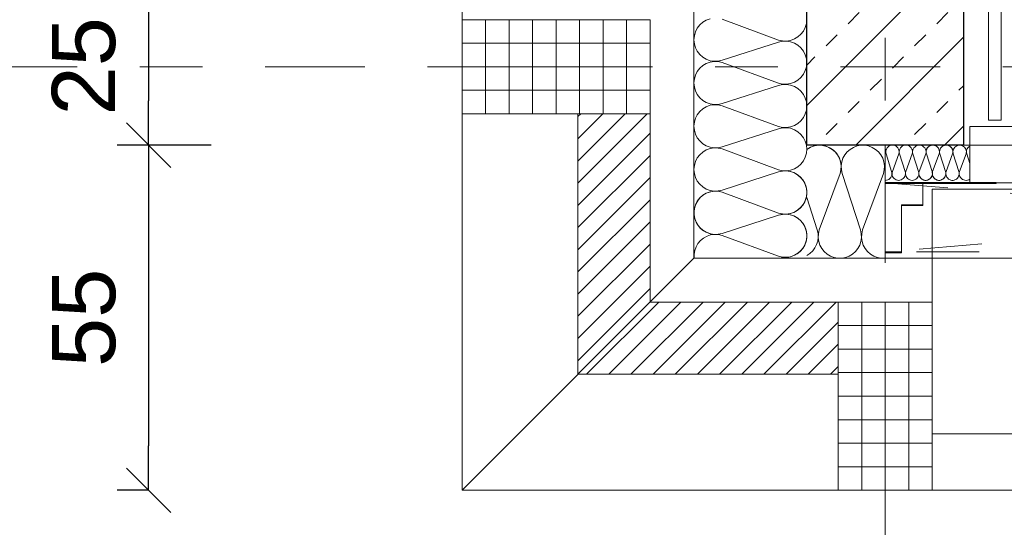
# Model space of a CAD drawing. Header units: metres. Extents: x -45.2 to 14.3, y -31.8 to 10.2.
# Tile 4 of 141: x -40.5 to -39, y -22.3 to -21.5. Entities that reach past the tile are written whole.
import ezdxf

# ---------------------------------------------------------------- set-up
doc = ezdxf.new("R2010")
doc.units = ezdxf.units.M
doc.header["$LTSCALE"] = 0.05
doc.linetypes.add('1600.2032', pattern=[1.6, 0.8, -0.8])
doc.linetypes.add('Achsen 01', pattern=[5.291531, 3.175, -1.058062, 0.352704, -0.705764])
doc.layers.get('0').update_dxf_attribs({"lineweight": 25})
for name, color, linetype, lineweight, true_color in [('013_Beton und Stahlbetonarbeiten-000 Brüstung', 7, 'Continuous', 9, 0xa6a6a6), ('014_Fassadenarbeiten-000 Aufsicht Betonfertigteile', 7, 'Continuous', 9, 0xc0c0c0), ('014_Fassadenarbeiten-330 mineralische Dämmung', 7, 'Continuous', 9, 0x666666), ('030_Sonnenschutzarbeiten-Grundriss', 7, 'Continuous', 13, 0x555555), ('031_Metallbauarbeiten-330 Aufsicht Metallbauarbeiten', 7, 'Continuous', 9, 0xa6a6a6), ('032_Metallarbeiten-Fenster', 7, 'Continuous', 13, 0x444444), ('AV1-Achsen', 1, 'Achsen 01', 18, 0xff0000)]:
    doc.layers.add(name, color=color, linetype=linetype, lineweight=lineweight, true_color=true_color)
for name, color, linetype, lineweight in [('013_Beton und Stahlbetonarbeiten-330 Außenwände', 7, 'Continuous', 25), ('014_Fassadenarbeiten-330 Betonfertigteile vertikal', 7, 'Continuous', 9), ('014_Fassadenarbeiten-330 Mauerwerk 11.5cm', 7, 'Continuous', 9), ('027_Tischlerarbeiten-330 Innenfensterbänke', 7, 'Continuous', 9), ('030_Sonnenschutzarbeiten-Kasten+Behang', 7, 'Continuous', 5), ('Bemaßung-Bemaßung', 7, 'Continuous', 9)]:
    doc.layers.add(name, color=color, linetype=linetype, lineweight=lineweight)
doc.styles.add('Arial', font='arial.ttf')

msp = doc.modelspace()

# ---------------------------------------------------------------- linework, layer by layer
at = {"color": 0, "linetype": 'ByBlock', "lineweight": -2}
for p, q in [((-40.325, -21.475), (-40.325, -21.5457)), ((-40.325, -21.725), (-40.325, -21.6543)), ((-40.325, -21.725), (-40.325, -21.7957)), ((-40.325, -22.275), (-40.325, -22.2043))]:
    msp.add_line(p, q, dxfattribs=at)
at = {"color": 0, "linetype": 'Continuous', "lineweight": 15}
for p, q in [((-40.3604, -21.6896), (-40.2896, -21.7604)), ((-40.2896, -21.7604), (-40.3604, -21.6896)), ((-40.2896, -22.3104), (-40.3604, -22.2396))]:
    msp.add_line(p, q, dxfattribs=at)
at = {"layer": '013_Beton und Stahlbetonarbeiten-000 Brüstung'}
msp.add_lwpolyline([(-36.575, -21.725), (-39.025, -21.725), (-39.025, -21.475), (-36.575, -21.475)], close=True, dxfattribs=at)
at = {"layer": '013_Beton und Stahlbetonarbeiten-330 Außenwände', "color": 251, "linetype": 'Continuous', "lineweight": 13, "true_color": 0x4c4c4c}
for p, q in [((-39.025, -21.4115), (-39.275, -21.6615)), ((-39.2091, -21.5314), (-39.1914, -21.5137)), ((-39.0676, -21.5314), (-39.05, -21.5137)), ((-39.2444, -21.5668), (-39.2267, -21.5491)), ((-39.025, -21.553), (-39.197, -21.725)), ((-39.103, -21.5668), (-39.0853, -21.5491)), ((-39.275, -21.5973), (-39.2621, -21.5844)), ((-39.1384, -21.6021), (-39.1207, -21.5844)), ((-39.1737, -21.6375), (-39.156, -21.6198)), ((-39.0323, -21.6375), (-39.025, -21.6302)), ((-39.2091, -21.6728), (-39.1914, -21.6551)), ((-39.0676, -21.6728), (-39.05, -21.6551)), ((-39.2444, -21.7082), (-39.2267, -21.6905)), ((-39.103, -21.7082), (-39.0853, -21.6905)), ((-39.025, -21.6944), (-39.0556, -21.725))]:
    msp.add_line(p, q, dxfattribs=at)
at = {"layer": '013_Beton und Stahlbetonarbeiten-330 Außenwände'}
msp.add_lwpolyline([(-39.275, -21.725), (-39.275, -16.075), (-39.025, -16.075), (-39.025, -21.725)], close=True, dxfattribs=at)
at = {"layer": '014_Fassadenarbeiten-000 Aufsicht Betonfertigteile'}
for points in [[(-39.455, 0.305), (-39.455, -21.905), (-39.825, -22.275), (-39.825, 0.675)], [(-39.455, -21.905), (0.305, -21.905), (0.675, -22.275), (-39.825, -22.275)]]:
    msp.add_lwpolyline(points, close=True, dxfattribs=at)
at = {"layer": '014_Fassadenarbeiten-330 Betonfertigteile vertikal', "color": 8, "linetype": 'Continuous', "lineweight": 9, "true_color": 0x808080}
for p, q in [((-39.7875, -21.525), (-39.7875, -21.675)), ((-39.75, -21.525), (-39.75, -21.675)), ((-39.7125, -21.525), (-39.7125, -21.675)), ((-39.675, -21.525), (-39.675, -21.675)), ((-39.6375, -21.525), (-39.6375, -21.675)), ((-39.6, -21.525), (-39.6, -21.675)), ((-39.5625, -21.525), (-39.5625, -21.675)), ((-39.1875, -21.975), (-39.1875, -22.275)), ((-39.15, -21.975), (-39.15, -22.275)), ((-39.1125, -21.975), (-39.1125, -22.275))]:
    msp.add_line(p, q, dxfattribs=at)
at = {"layer": '014_Fassadenarbeiten-330 Betonfertigteile vertikal', "color": 8, "linetype": 'Continuous', "lineweight": 13, "true_color": 0x808080}
for p, q in [((-39.825, -21.5625), (-39.525, -21.5625)), ((-39.825, -21.6), (-39.525, -21.6)), ((-39.825, -21.6375), (-39.525, -21.6375)), ((-39.225, -22.0125), (-39.075, -22.0125)), ((-39.225, -22.05), (-39.075, -22.05)), ((-39.225, -22.0875), (-39.075, -22.0875)), ((-39.225, -22.125), (-39.075, -22.125)), ((-39.225, -22.1625), (-39.075, -22.1625)), ((-39.225, -22.2), (-39.075, -22.2)), ((-39.225, -22.2375), (-39.075, -22.2375))]:
    msp.add_line(p, q, dxfattribs=at)
at = {"layer": '014_Fassadenarbeiten-330 Betonfertigteile vertikal'}
for points in [[(-39.525, -21.525), (-39.525, -21.675), (-39.825, -21.675), (-39.825, -21.525)], [(-39.225, -21.975), (-39.075, -21.975), (-39.075, -22.275), (-39.225, -22.275)]]:
    msp.add_lwpolyline(points, close=True, dxfattribs=at)
at = {"layer": '014_Fassadenarbeiten-330 Mauerwerk 11.5cm', "color": 8, "linetype": 'Continuous', "lineweight": 9, "true_color": 0x808080}
for p, q in [((-39.64, -21.6795), (-39.6355, -21.675)), ((-39.64, -21.7148), (-39.6002, -21.675)), ((-39.64, -21.7502), (-39.5648, -21.675)), ((-39.64, -21.7856), (-39.5294, -21.675)), ((-39.64, -21.8209), (-39.525, -21.7059)), ((-39.64, -21.8563), (-39.525, -21.7413)), ((-39.64, -21.8916), (-39.525, -21.7766)), ((-39.64, -21.927), (-39.525, -21.812)), ((-39.64, -21.9623), (-39.525, -21.8473)), ((-39.64, -21.9977), (-39.525, -21.8827)), ((-39.64, -22.033), (-39.525, -21.918)), ((-39.64, -22.0684), (-39.525, -21.9534)), ((-39.6262, -22.09), (-39.5112, -21.975)), ((-39.5909, -22.09), (-39.4759, -21.975)), ((-39.5555, -22.09), (-39.4405, -21.975)), ((-39.5202, -22.09), (-39.4052, -21.975)), ((-39.4848, -22.09), (-39.3698, -21.975)), ((-39.4495, -22.09), (-39.3345, -21.975)), ((-39.4141, -22.09), (-39.2991, -21.975)), ((-39.3788, -22.09), (-39.2638, -21.975)), ((-39.3434, -22.09), (-39.2284, -21.975)), ((-39.3081, -22.09), (-39.225, -22.0069)), ((-39.2727, -22.09), (-39.225, -22.0423)), ((-39.2373, -22.09), (-39.225, -22.0777))]:
    msp.add_line(p, q, dxfattribs=at)
at = {"layer": '014_Fassadenarbeiten-330 Mauerwerk 11.5cm'}
msp.add_lwpolyline([(-39.225, -22.09), (-39.64, -22.09), (-39.64, -21.675), (-39.525, -21.675), (-39.525, -21.975), (-39.225, -21.975)], close=True, dxfattribs=at)
at = {"layer": '014_Fassadenarbeiten-330 mineralische Dämmung'}
msp.add_lwpolyline([(-39.275, -21.725), (-39.15, -21.725), (-39.15, -21.905), (-39.455, -21.905), (-39.455, -16.2), (-39.275, -16.2)], close=True, dxfattribs=at)
for points in [[(-39.32, -21.9021), (-39.3137, -21.9035), (-39.3072, -21.9037), (-39.3008, -21.9027), (-39.2947, -21.9005), (-39.2892, -21.8972), (-39.2843, -21.8929), (-39.2803, -21.8878), (-39.2774, -21.882), (-39.2756, -21.8758), (-39.275, -21.8693), (-39.2756, -21.8629), (-39.2774, -21.8567), (-39.2803, -21.8509), (-39.2843, -21.8458), (-39.2892, -21.8415), (-39.2947, -21.8382), (-39.3008, -21.836), (-39.3072, -21.835), (-39.3137, -21.8351), (-39.32, -21.8365), (-39.41, -21.8655), (-39.41, -21.8655), (-39.4163, -21.8669), (-39.4228, -21.8671), (-39.4292, -21.866), (-39.4353, -21.8638), (-39.4408, -21.8605), (-39.4457, -21.8562), (-39.4497, -21.8511), (-39.4526, -21.8453), (-39.4544, -21.8391), (-39.455, -21.8327), (-39.4544, -21.8262), (-39.4526, -21.82), (-39.4497, -21.8142), (-39.4457, -21.8091), (-39.4408, -21.8048), (-39.4353, -21.8015), (-39.4292, -21.7993), (-39.4228, -21.7983), (-39.4163, -21.7985), (-39.41, -21.7999), (-39.32, -21.8332), (-39.32, -21.8332), (-39.3137, -21.8346), (-39.3072, -21.8348), (-39.3008, -21.8337), (-39.2947, -21.8315), (-39.2892, -21.8282), (-39.2843, -21.8239), (-39.2803, -21.8188), (-39.2774, -21.813), (-39.2756, -21.8068), (-39.275, -21.8004), (-39.2756, -21.7939), (-39.2774, -21.7877), (-39.2803, -21.7819), (-39.2843, -21.7768), (-39.2892, -21.7725), (-39.2947, -21.7692), (-39.3008, -21.767), (-39.3072, -21.766), (-39.3137, -21.7662), (-39.32, -21.7676), (-39.41, -21.7965), (-39.41, -21.7965), (-39.4163, -21.7979), (-39.4228, -21.7981), (-39.4292, -21.7971), (-39.4353, -21.7949), (-39.4408, -21.7916), (-39.4457, -21.7873), (-39.4497, -21.7822), (-39.4526, -21.7764), (-39.4544, -21.7702), (-39.455, -21.7637), (-39.4544, -21.7573), (-39.4526, -21.7511), (-39.4497, -21.7453), (-39.4457, -21.7402), (-39.4408, -21.7359), (-39.4353, -21.7326), (-39.4292, -21.7304), (-39.4228, -21.7294), (-39.4163, -21.7296), (-39.41, -21.731), (-39.32, -21.7642), (-39.32, -21.7642), (-39.3137, -21.7656), (-39.3072, -21.7658), (-39.3008, -21.7648), (-39.2947, -21.7626), (-39.2892, -21.7593), (-39.2843, -21.755), (-39.2803, -21.7499), (-39.2774, -21.7441), (-39.2756, -21.7379), (-39.275, -21.7314), (-39.2756, -21.725), (-39.2774, -21.7188), (-39.2803, -21.713), (-39.2843, -21.7079), (-39.2892, -21.7036), (-39.2947, -21.7003), (-39.3008, -21.6981), (-39.3072, -21.6971), (-39.3137, -21.6973), (-39.32, -21.6987), (-39.41, -21.7276), (-39.41, -21.7276), (-39.4163, -21.729), (-39.4228, -21.7292), (-39.4292, -21.7281), (-39.4353, -21.7259), (-39.4408, -21.7226), (-39.4457, -21.7183), (-39.4497, -21.7132), (-39.4526, -21.7075), (-39.4544, -21.7012), (-39.455, -21.6948), (-39.4544, -21.6883), (-39.4526, -21.6821), (-39.4497, -21.6764), (-39.4457, -21.6712), (-39.4408, -21.6669), (-39.4353, -21.6636), (-39.4292, -21.6614), (-39.4228, -21.6604), (-39.4163, -21.6606), (-39.41, -21.662), (-39.32, -21.6953), (-39.32, -21.6953), (-39.3137, -21.6967), (-39.3072, -21.6969), (-39.3008, -21.6958), (-39.2947, -21.6936), (-39.2892, -21.6903), (-39.2843, -21.686), (-39.2803, -21.6809), (-39.2774, -21.6752), (-39.2756, -21.6689), (-39.275, -21.6625), (-39.2756, -21.656), (-39.2774, -21.6498), (-39.2803, -21.6441), (-39.2843, -21.6389), (-39.2892, -21.6347), (-39.2947, -21.6313), (-39.3008, -21.6291), (-39.3072, -21.6281), (-39.3137, -21.6283), (-39.32, -21.6297), (-39.41, -21.6586), (-39.41, -21.6586), (-39.4163, -21.66), (-39.4228, -21.6602), (-39.4292, -21.6592), (-39.4353, -21.657), (-39.4408, -21.6537), (-39.4457, -21.6494), (-39.4497, -21.6443), (-39.4526, -21.6385), (-39.4544, -21.6323), (-39.455, -21.6258), (-39.4544, -21.6194), (-39.4526, -21.6132), (-39.4497, -21.6074), (-39.4457, -21.6023), (-39.4408, -21.598), (-39.4353, -21.5947), (-39.4292, -21.5925), (-39.4228, -21.5915), (-39.4163, -21.5917), (-39.41, -21.5931), (-39.32, -21.6263), (-39.32, -21.6263), (-39.3137, -21.6277), (-39.3072, -21.6279), (-39.3008, -21.6269), (-39.2947, -21.6247), (-39.2892, -21.6214), (-39.2843, -21.6171), (-39.2803, -21.612), (-39.2774, -21.6062), (-39.2756, -21.6), (-39.275, -21.5935), (-39.2756, -21.5871), (-39.2774, -21.5809), (-39.2803, -21.5751), (-39.2843, -21.57), (-39.2892, -21.5657), (-39.2947, -21.5624), (-39.3008, -21.5602), (-39.3072, -21.5592), (-39.3137, -21.5594), (-39.32, -21.5608), (-39.41, -21.5897), (-39.41, -21.5897), (-39.4163, -21.5911), (-39.4228, -21.5913), (-39.4292, -21.5903), (-39.4353, -21.588), (-39.4408, -21.5847), (-39.4457, -21.5805), (-39.4497, -21.5753), (-39.4526, -21.5696), (-39.4544, -21.5633), (-39.455, -21.5569), (-39.4544, -21.5505), (-39.4526, -21.5442), (-39.4497, -21.5385), (-39.4457, -21.5333), (-39.4408, -21.5291), (-39.4353, -21.5258), (-39.4292, -21.5236)], [(-39.41, -21.5241), (-39.32, -21.5574), (-39.32, -21.5574), (-39.3137, -21.5588), (-39.3072, -21.559), (-39.3008, -21.5579), (-39.2947, -21.5557), (-39.2892, -21.5524), (-39.2843, -21.5482), (-39.2803, -21.543), (-39.2774, -21.5373), (-39.2756, -21.531), (-39.275, -21.5246)], [(-39.1529, -21.77), (-39.1515, -21.764), (-39.1513, -21.7578), (-39.1521, -21.7517), (-39.154, -21.7459), (-39.157, -21.7404), (-39.1608, -21.7356), (-39.1655, -21.7316), (-39.1655, -21.7316), (-39.1707, -21.7284), (-39.1765, -21.7262), (-39.1826, -21.7251), (-39.1888, -21.7251), (-39.1948, -21.7262), (-39.2006, -21.7284), (-39.2059, -21.7316), (-39.2059, -21.7316), (-39.2105, -21.7356), (-39.2144, -21.7404), (-39.2173, -21.7459), (-39.2192, -21.7517), (-39.2201, -21.7578), (-39.2198, -21.764), (-39.2185, -21.77), (-39.1895, -21.86), (-39.1895, -21.86), (-39.1882, -21.866), (-39.1879, -21.8722), (-39.1888, -21.8783), (-39.1907, -21.8842), (-39.1936, -21.8896), (-39.1974, -21.8944), (-39.2021, -21.8985), (-39.2021, -21.8985), (-39.2074, -21.9016), (-39.2132, -21.9038), (-39.2192, -21.9049), (-39.2254, -21.9049), (-39.2315, -21.9038), (-39.2372, -21.9016), (-39.2425, -21.8985), (-39.2425, -21.8985), (-39.2472, -21.8944), (-39.251, -21.8896), (-39.254, -21.8842), (-39.2559, -21.8783), (-39.2567, -21.8722), (-39.2565, -21.866), (-39.2551, -21.86), (-39.2218, -21.77), (-39.2218, -21.77), (-39.2204, -21.7635), (-39.2203, -21.7568), (-39.2214, -21.7503), (-39.2238, -21.7441), (-39.2273, -21.7384), (-39.2319, -21.7336), (-39.2373, -21.7297), (-39.2433, -21.7269), (-39.2498, -21.7253), (-39.2564, -21.725), (-39.263, -21.726), (-39.2693, -21.7283), (-39.275, -21.7317)], [(-39.275, -21.7317), (-39.2748, -21.7316), (-39.2748, -21.7316), (-39.2695, -21.7284), (-39.2638, -21.7262), (-39.2577, -21.7251), (-39.2515, -21.7251), (-39.2455, -21.7262), (-39.2397, -21.7284), (-39.2344, -21.7316), (-39.2344, -21.7316), (-39.2298, -21.7356), (-39.2259, -21.7404), (-39.223, -21.7459), (-39.2211, -21.7517), (-39.2202, -21.7578), (-39.2205, -21.764), (-39.2218, -21.77), (-39.2551, -21.86), (-39.2551, -21.86), (-39.2565, -21.866), (-39.2567, -21.8722), (-39.2559, -21.8783), (-39.254, -21.8842), (-39.251, -21.8896), (-39.2472, -21.8944), (-39.2425, -21.8985), (-39.2425, -21.8985), (-39.2372, -21.9016), (-39.2315, -21.9038), (-39.2254, -21.9049), (-39.2192, -21.9049), (-39.2132, -21.9038), (-39.2074, -21.9016), (-39.2021, -21.8985), (-39.2021, -21.8985), (-39.1974, -21.8944), (-39.1936, -21.8896), (-39.1907, -21.8842), (-39.1888, -21.8783), (-39.1879, -21.8722), (-39.1882, -21.866), (-39.1895, -21.86), (-39.2185, -21.77), (-39.2185, -21.77), (-39.2198, -21.764), (-39.2201, -21.7578), (-39.2192, -21.7517), (-39.2173, -21.7459), (-39.2144, -21.7404), (-39.2105, -21.7356), (-39.2059, -21.7316), (-39.2059, -21.7316), (-39.2006, -21.7284), (-39.1948, -21.7262), (-39.1888, -21.7251), (-39.1826, -21.7251), (-39.1765, -21.7262), (-39.1707, -21.7284), (-39.1655, -21.7316), (-39.1655, -21.7316), (-39.1608, -21.7356), (-39.157, -21.7404), (-39.154, -21.7459), (-39.1521, -21.7517), (-39.1513, -21.7578), (-39.1515, -21.764), (-39.1529, -21.77), (-39.1862, -21.86), (-39.1862, -21.86), (-39.1875, -21.866), (-39.1878, -21.8722), (-39.1869, -21.8784), (-39.185, -21.8843), (-39.182, -21.8897), (-39.1781, -21.8945), (-39.1734, -21.8986), (-39.1681, -21.9017), (-39.1623, -21.9038), (-39.1562, -21.9049), (-39.15, -21.9048)], [(-39.15, -21.781), (-39.148, -21.7808), (-39.146, -21.7803), (-39.1442, -21.7794), (-39.1426, -21.7782), (-39.1412, -21.7767), (-39.1402, -21.7749), (-39.1395, -21.773), (-39.1392, -21.771), (-39.1392, -21.769), (-39.1397, -21.767), (-39.1486, -21.739), (-39.1486, -21.739), (-39.1491, -21.737), (-39.1491, -21.735), (-39.1488, -21.733), (-39.1481, -21.7311), (-39.1471, -21.7294), (-39.1458, -21.7279), (-39.1442, -21.7267), (-39.1424, -21.7257), (-39.1405, -21.7252), (-39.1384, -21.725), (-39.1364, -21.7252), (-39.1345, -21.7257), (-39.1327, -21.7267), (-39.1311, -21.7279), (-39.1298, -21.7294), (-39.1288, -21.7311), (-39.1281, -21.733), (-39.1278, -21.735), (-39.1278, -21.737), (-39.1283, -21.739), (-39.1386, -21.767), (-39.1386, -21.767), (-39.139, -21.769), (-39.1391, -21.771), (-39.1388, -21.773), (-39.1381, -21.7749), (-39.1371, -21.7766), (-39.1357, -21.7781), (-39.1341, -21.7793), (-39.1323, -21.7802), (-39.1304, -21.7808), (-39.1284, -21.781), (-39.1264, -21.7808), (-39.1245, -21.7802), (-39.1227, -21.7793), (-39.1211, -21.7781), (-39.1197, -21.7766), (-39.1187, -21.7749), (-39.118, -21.773), (-39.1177, -21.771), (-39.1178, -21.769), (-39.1182, -21.767), (-39.1272, -21.739), (-39.1272, -21.739), (-39.1276, -21.737), (-39.1277, -21.735), (-39.1274, -21.733), (-39.1267, -21.7311), (-39.1257, -21.7294), (-39.1243, -21.7279), (-39.1227, -21.7267), (-39.1209, -21.7257), (-39.119, -21.7252), (-39.117, -21.725), (-39.115, -21.7252), (-39.1131, -21.7257), (-39.1113, -21.7267), (-39.1097, -21.7279), (-39.1083, -21.7294), (-39.1073, -21.7311), (-39.1066, -21.733), (-39.1063, -21.735), (-39.1064, -21.737), (-39.1068, -21.739), (-39.1172, -21.767), (-39.1172, -21.767), (-39.1176, -21.769), (-39.1176, -21.771), (-39.1173, -21.773), (-39.1166, -21.7749), (-39.1156, -21.7766), (-39.1143, -21.7781), (-39.1127, -21.7793), (-39.1109, -21.7802), (-39.109, -21.7808), (-39.107, -21.781), (-39.1049, -21.7808), (-39.103, -21.7802), (-39.1012, -21.7793), (-39.0996, -21.7781), (-39.0983, -21.7766), (-39.0973, -21.7749), (-39.0966, -21.773), (-39.0963, -21.771), (-39.0963, -21.769), (-39.0968, -21.767)], [(-39.1386, -21.767), (-39.139, -21.769), (-39.1391, -21.771), (-39.1388, -21.773), (-39.1381, -21.7749), (-39.1371, -21.7766), (-39.1357, -21.7781), (-39.1341, -21.7793), (-39.1323, -21.7802), (-39.1304, -21.7808), (-39.1284, -21.781), (-39.1264, -21.7808), (-39.1245, -21.7802), (-39.1227, -21.7793), (-39.1211, -21.7781), (-39.1197, -21.7766), (-39.1187, -21.7749), (-39.118, -21.773), (-39.1177, -21.771), (-39.1178, -21.769), (-39.1182, -21.767), (-39.1272, -21.739), (-39.1272, -21.739), (-39.1276, -21.737), (-39.1277, -21.735), (-39.1274, -21.733), (-39.1267, -21.7311), (-39.1257, -21.7294), (-39.1243, -21.7279), (-39.1227, -21.7267), (-39.1209, -21.7257), (-39.119, -21.7252), (-39.117, -21.725), (-39.115, -21.7252), (-39.1131, -21.7257), (-39.1113, -21.7267), (-39.1097, -21.7279), (-39.1083, -21.7294), (-39.1073, -21.7311), (-39.1066, -21.733), (-39.1063, -21.735), (-39.1064, -21.737), (-39.1068, -21.739), (-39.1172, -21.767), (-39.1172, -21.767), (-39.1176, -21.769), (-39.1176, -21.771), (-39.1173, -21.773), (-39.1166, -21.7749), (-39.1156, -21.7766), (-39.1143, -21.7781), (-39.1127, -21.7793), (-39.1109, -21.7802), (-39.109, -21.7808), (-39.107, -21.781), (-39.1049, -21.7808), (-39.103, -21.7802), (-39.1012, -21.7793), (-39.0996, -21.7781), (-39.0983, -21.7766), (-39.0973, -21.7749), (-39.0966, -21.773), (-39.0963, -21.771), (-39.0963, -21.769), (-39.0968, -21.767), (-39.1058, -21.739), (-39.1058, -21.739), (-39.1062, -21.737), (-39.1062, -21.735), (-39.1059, -21.733), (-39.1052, -21.7311), (-39.1042, -21.7294), (-39.1029, -21.7279), (-39.1013, -21.7267), (-39.0995, -21.7257), (-39.0976, -21.7252), (-39.0956, -21.725), (-39.0935, -21.7252), (-39.0916, -21.7257), (-39.0898, -21.7267), (-39.0882, -21.7279), (-39.0869, -21.7294), (-39.0859, -21.7311), (-39.0852, -21.733), (-39.0849, -21.735), (-39.0849, -21.737), (-39.0854, -21.739), (-39.0957, -21.767), (-39.0957, -21.767), (-39.0961, -21.769), (-39.0962, -21.771), (-39.0959, -21.773), (-39.0952, -21.7749), (-39.0942, -21.7766), (-39.0928, -21.7781), (-39.0912, -21.7793), (-39.0894, -21.7802), (-39.0875, -21.7808), (-39.0855, -21.781), (-39.0835, -21.7808), (-39.0816, -21.7802), (-39.0798, -21.7793), (-39.0782, -21.7781), (-39.0768, -21.7766), (-39.0758, -21.7749), (-39.0751, -21.773), (-39.0748, -21.771), (-39.0749, -21.769), (-39.0753, -21.767), (-39.0843, -21.739), (-39.0843, -21.739), (-39.0847, -21.737), (-39.0848, -21.735), (-39.0845, -21.733), (-39.0838, -21.7311), (-39.0828, -21.7294), (-39.0814, -21.7279), (-39.0798, -21.7267), (-39.078, -21.7257), (-39.0761, -21.7252), (-39.0741, -21.725), (-39.0721, -21.7252), (-39.0702, -21.7257), (-39.0684, -21.7267), (-39.0668, -21.7279), (-39.0654, -21.7294), (-39.0644, -21.7311), (-39.0637, -21.733), (-39.0634, -21.735), (-39.0635, -21.737), (-39.0639, -21.739), (-39.0743, -21.767), (-39.0743, -21.767), (-39.0747, -21.769), (-39.0747, -21.771), (-39.0744, -21.773), (-39.0737, -21.7749), (-39.0727, -21.7766), (-39.0714, -21.7781), (-39.0698, -21.7793), (-39.068, -21.7802), (-39.0661, -21.7808), (-39.0641, -21.781), (-39.062, -21.7808), (-39.0601, -21.7802), (-39.0583, -21.7793), (-39.0567, -21.7781), (-39.0554, -21.7766), (-39.0544, -21.7749), (-39.0537, -21.773), (-39.0534, -21.771), (-39.0534, -21.769), (-39.0539, -21.767), (-39.0629, -21.739), (-39.0629, -21.739), (-39.0633, -21.737), (-39.0633, -21.735), (-39.063, -21.733), (-39.0623, -21.7311), (-39.0613, -21.7294), (-39.06, -21.7279), (-39.0584, -21.7267), (-39.0566, -21.7257), (-39.0547, -21.7252), (-39.0527, -21.725), (-39.0506, -21.7252), (-39.0487, -21.7257), (-39.0469, -21.7267), (-39.0453, -21.7279), (-39.044, -21.7294), (-39.043, -21.7311), (-39.0423, -21.733), (-39.042, -21.735), (-39.042, -21.737), (-39.0425, -21.739)], [(-39.0957, -21.767), (-39.0961, -21.7689), (-39.0962, -21.7708), (-39.0959, -21.7727), (-39.0953, -21.7745), (-39.0944, -21.7762), (-39.0932, -21.7777), (-39.0918, -21.779), (-39.0918, -21.779), (-39.0901, -21.7799), (-39.0883, -21.7806), (-39.0865, -21.781), (-39.0845, -21.781), (-39.0827, -21.7806), (-39.0809, -21.7799), (-39.0792, -21.779), (-39.0792, -21.779), (-39.0778, -21.7777), (-39.0766, -21.7762), (-39.0757, -21.7745), (-39.0751, -21.7727), (-39.0748, -21.7708), (-39.0749, -21.7689), (-39.0753, -21.767), (-39.0843, -21.739), (-39.0843, -21.739), (-39.0847, -21.7371), (-39.0848, -21.7352), (-39.0845, -21.7333), (-39.0839, -21.7315), (-39.083, -21.7298), (-39.0818, -21.7283), (-39.0804, -21.727), (-39.0804, -21.727), (-39.0787, -21.7261), (-39.0769, -21.7254), (-39.0751, -21.725), (-39.0731, -21.725), (-39.0713, -21.7254), (-39.0695, -21.7261), (-39.0678, -21.727), (-39.0678, -21.727), (-39.0664, -21.7283), (-39.0652, -21.7298), (-39.0643, -21.7315), (-39.0637, -21.7333), (-39.0634, -21.7352), (-39.0635, -21.7371), (-39.0639, -21.739), (-39.0743, -21.767), (-39.0743, -21.767), (-39.0747, -21.7689), (-39.0748, -21.7708), (-39.0745, -21.7727), (-39.0739, -21.7745), (-39.073, -21.7762), (-39.0718, -21.7777), (-39.0703, -21.779), (-39.0703, -21.779), (-39.0687, -21.7799), (-39.0669, -21.7806), (-39.065, -21.781), (-39.0631, -21.781), (-39.0612, -21.7806), (-39.0594, -21.7799), (-39.0578, -21.779), (-39.0578, -21.779), (-39.0563, -21.7777), (-39.0551, -21.7762), (-39.0542, -21.7745), (-39.0536, -21.7727), (-39.0533, -21.7708), (-39.0534, -21.7689), (-39.0539, -21.767), (-39.0629, -21.739), (-39.0629, -21.739), (-39.0633, -21.7371), (-39.0634, -21.7352), (-39.0631, -21.7333), (-39.0625, -21.7315), (-39.0616, -21.7298), (-39.0604, -21.7283), (-39.0589, -21.727), (-39.0589, -21.727), (-39.0573, -21.7261), (-39.0555, -21.7254), (-39.0536, -21.725), (-39.0517, -21.725), (-39.0498, -21.7254), (-39.048, -21.7261), (-39.0464, -21.727), (-39.0464, -21.727), (-39.0449, -21.7283), (-39.0437, -21.7298), (-39.0428, -21.7315), (-39.0422, -21.7333), (-39.0419, -21.7352), (-39.042, -21.7371), (-39.0425, -21.739), (-39.0528, -21.767), (-39.0528, -21.767), (-39.0532, -21.7689), (-39.0533, -21.7708), (-39.053, -21.7727), (-39.0524, -21.7745), (-39.0515, -21.7762), (-39.0503, -21.7777), (-39.0489, -21.779), (-39.0489, -21.779), (-39.0472, -21.7799), (-39.0455, -21.7806), (-39.0436, -21.781), (-39.0416, -21.781), (-39.0398, -21.7806), (-39.038, -21.7799), (-39.0363, -21.779), (-39.0363, -21.779), (-39.0349, -21.7777), (-39.0337, -21.7762), (-39.0328, -21.7745), (-39.0322, -21.7727), (-39.0319, -21.7708), (-39.032, -21.7689), (-39.0324, -21.767), (-39.0414, -21.739), (-39.0414, -21.739), (-39.0418, -21.7371), (-39.0419, -21.7352), (-39.0416, -21.7333), (-39.0411, -21.7315), (-39.0401, -21.7298), (-39.0389, -21.7283), (-39.0375, -21.727), (-39.0375, -21.727), (-39.0358, -21.7261), (-39.0341, -21.7254), (-39.0322, -21.725), (-39.0302, -21.725), (-39.0284, -21.7254), (-39.0266, -21.7261), (-39.0249, -21.727), (-39.0249, -21.727), (-39.0235, -21.7283), (-39.0223, -21.7298), (-39.0214, -21.7315), (-39.0208, -21.7333), (-39.0205, -21.7352), (-39.0206, -21.7371), (-39.021, -21.739), (-39.0314, -21.767), (-39.0314, -21.767), (-39.0318, -21.769), (-39.0318, -21.7711), (-39.0315, -21.7731), (-39.0308, -21.775), (-39.0297, -21.7767), (-39.0283, -21.7783), (-39.0267, -21.7795), (-39.0248, -21.7804), (-39.0228, -21.7809), (-39.0208, -21.781), (-39.0187, -21.7807), (-39.0168, -21.7801), (-39.015, -21.7791)], [(-39.015, -21.7544), (-39.02, -21.739), (-39.02, -21.739), (-39.0204, -21.737), (-39.0204, -21.7349), (-39.0201, -21.7328), (-39.0193, -21.7308), (-39.0182, -21.7291), (-39.0167, -21.7276), (-39.015, -21.7264)], [(-39.32, -21.7676), (-39.314, -21.7662), (-39.3078, -21.766), (-39.3017, -21.7668), (-39.2959, -21.7687), (-39.2904, -21.7717), (-39.2856, -21.7755), (-39.2816, -21.7802), (-39.2816, -21.7802), (-39.2784, -21.7855), (-39.2762, -21.7912), (-39.2751, -21.7973), (-39.2751, -21.8035), (-39.2762, -21.8095), (-39.2784, -21.8153), (-39.2816, -21.8206), (-39.2816, -21.8206), (-39.2856, -21.8252), (-39.2904, -21.8291), (-39.2959, -21.832), (-39.3017, -21.8339), (-39.3078, -21.8348), (-39.314, -21.8345), (-39.32, -21.8332), (-39.41, -21.7999), (-39.41, -21.7999), (-39.416, -21.7985), (-39.4222, -21.7983), (-39.4283, -21.7991), (-39.4342, -21.801), (-39.4396, -21.804), (-39.4444, -21.8078), (-39.4485, -21.8125), (-39.4485, -21.8125), (-39.4516, -21.8178), (-39.4538, -21.8235), (-39.4549, -21.8296), (-39.4549, -21.8358), (-39.4538, -21.8418), (-39.4516, -21.8476), (-39.4485, -21.8529), (-39.4485, -21.8529), (-39.4444, -21.8576), (-39.4396, -21.8614), (-39.4342, -21.8643), (-39.4283, -21.8662), (-39.4222, -21.8671), (-39.416, -21.8668), (-39.41, -21.8655), (-39.32, -21.8365), (-39.32, -21.8365), (-39.314, -21.8352), (-39.3078, -21.8349), (-39.3017, -21.8358), (-39.2959, -21.8377), (-39.2904, -21.8406), (-39.2856, -21.8445), (-39.2816, -21.8491), (-39.2816, -21.8491), (-39.2784, -21.8544), (-39.2762, -21.8602), (-39.2751, -21.8662), (-39.2751, -21.8724), (-39.2762, -21.8785), (-39.2784, -21.8843), (-39.2816, -21.8895), (-39.2816, -21.8895), (-39.2856, -21.8942), (-39.2904, -21.898), (-39.2959, -21.901), (-39.3017, -21.9029), (-39.3078, -21.9037), (-39.314, -21.9035), (-39.32, -21.9021), (-39.41, -21.8688), (-39.41, -21.8688), (-39.416, -21.8675), (-39.4222, -21.8672), (-39.4284, -21.8681), (-39.4342, -21.87), (-39.4397, -21.873), (-39.4445, -21.8769), (-39.4486, -21.8816), (-39.4517, -21.8869), (-39.4538, -21.8927), (-39.4549, -21.8988), (-39.4548, -21.905)], [(-39.275, -21.8086), (-39.2585, -21.86), (-39.2585, -21.86), (-39.2571, -21.8658), (-39.2568, -21.8718), (-39.2576, -21.8777), (-39.2593, -21.8835), (-39.262, -21.8888), (-39.2656, -21.8936), (-39.27, -21.8977), (-39.275, -21.9009)], [(-39.3184, -21.905), (-39.3124, -21.904), (-39.3064, -21.904), (-39.3005, -21.905)]]:
    msp.add_lwpolyline(points, dxfattribs=at)
at = {"layer": '027_Tischlerarbeiten-330 Innenfensterbänke'}
msp.add_lwpolyline([(-39.015, -21.475), (-39.015, -21.495), (-38.985, -21.495), (-38.985, -21.685), (-38.965, -21.685), (-38.965, -21.475)], close=True, dxfattribs=at)
at = {"layer": '030_Sonnenschutzarbeiten-Grundriss', "color": 251, "true_color": 0x555555}
msp.add_lwpolyline([(-39.15, -21.8963), (-39.124, -21.8963), (-39.124, -21.8213), (-39.09, -21.8213), (-39.09, -21.7863), (-39.15, -21.7863)], close=True, dxfattribs=at)
at = {"layer": '030_Sonnenschutzarbeiten-Kasten+Behang', "color": 1, "linetype": '1600.2032', "lineweight": 18, "true_color": 0xff0000}
for p, q in [((-37.8, -21.785), (-39.15, -21.895)), ((-39.15, -21.785), (-37.8, -21.895))]:
    msp.add_line(p, q, dxfattribs=at)
msp.add_lwpolyline([(-39.15, -21.785), (-37.8, -21.785), (-37.8, -21.895), (-39.15, -21.895)], close=True, dxfattribs=at)
at = {"layer": '030_Sonnenschutzarbeiten-Kasten+Behang', "color": 1, "linetype": 'Continuous', "lineweight": 18, "true_color": 0xff0000}
msp.add_lwpolyline([(-39.124, -21.82), (-39.09, -21.82), (-39.09, -21.785), (-39.15, -21.785), (-39.15, -21.895), (-39.124, -21.895)], close=True, dxfattribs=at)
at = {"layer": '031_Metallbauarbeiten-330 Aufsicht Metallbauarbeiten'}
msp.add_lwpolyline([(-39.075, -21.795), (-36.45, -21.795), (-36.45, -22.185), (-39.075, -22.185)], close=True, dxfattribs=at)
at = {"layer": '032_Metallarbeiten-Fenster', "color": 7, "lineweight": 18}
msp.add_lwpolyline([(-38.93, -21.785), (-38.93, -21.695), (-39.015, -21.695), (-39.015, -21.785)], close=True, dxfattribs=at)
at = {"layer": '032_Metallarbeiten-Fenster', "color": 7, "linetype": 'Continuous', "lineweight": 9}
msp.add_lwpolyline([(-39.15, -21.7843), (-38.9731, -21.7843), (-38.9731, -21.7863), (-39.15, -21.7863)], close=True, dxfattribs=at)
at = {"layer": 'AV1-Achsen'}
for p, q in [((-39.15, -26.5), (-39.15, 4.9)), ((-43.35, -21.6), (4.2, -21.6))]:
    msp.add_line(p, q, dxfattribs=at)
at = {"layer": 'Bemaßung-Bemaßung', "color": 0, "linetype": 'Continuous', "lineweight": -2}
for p, q in [((-40.325, -21.5457), (-40.325, -21.6543)), ((-40.225, -21.725), (-40.375, -21.725)), ((-40.225, -21.725), (-40.375, -21.725)), ((-40.325, -21.7957), (-40.325, -22.2043)), ((-40.325, -22.275), (-40.375, -22.275))]:
    msp.add_line(p, q, dxfattribs=at)
at = {"layer": 'Defpoints', "color": 0, "lineweight": 0}
for p, q in [((-39.825, -21.525), (-39.825, -21.525)), ((-39.15, -21.6), (-39.15, -21.6)), ((-39.15, -21.6), (-39.15, -21.6)), ((-39.15, -21.6), (-39.15, -21.6)), ((-39.15, -21.6), (-39.15, -21.6)), ((-39.825, -21.675), (-39.825, -21.675)), ((-39.825, -21.675), (-39.825, -21.675)), ((-39.825, -21.675), (-39.825, -21.675)), ((-40.325, -21.725), (-40.325, -21.725)), ((-39.275, -21.725), (-39.275, -21.725)), ((-39.275, -21.725), (-39.275, -21.725)), ((-39.275, -21.725), (-39.275, -21.725)), ((-39.275, -21.725), (-39.275, -21.725)), ((-39.275, -21.725), (-39.275, -21.725)), ((-39.275, -21.725), (-39.275, -21.725)), ((-39.15, -21.725), (-39.15, -21.725)), ((-39.025, -21.725), (-39.025, -21.725)), ((-39.025, -21.725), (-39.025, -21.725)), ((-39.025, -21.725), (-39.025, -21.725)), ((-39.025, -21.725), (-39.025, -21.725)), ((-39.64, -22.09), (-39.64, -22.09)), ((-39.64, -22.09), (-39.64, -22.09)), ((-39.225, -22.09), (-39.225, -22.09)), ((-39.225, -22.09), (-39.225, -22.09)), ((-40.325, -22.275), (-40.325, -22.275)), ((-39.825, -22.275), (-39.825, -22.275)), ((-39.825, -22.275), (-39.825, -22.275)), ((-39.825, -22.275), (-39.825, -22.275)), ((-39.225, -22.275), (-39.225, -22.275)), ((-39.225, -22.275), (-39.225, -22.275)), ((-39.225, -22.275), (-39.225, -22.275)), ((-39.075, -22.275), (-39.075, -22.275)), ((-39.075, -22.275), (-39.075, -22.275))]:
    msp.add_line(p, q, dxfattribs=at)

# ---------------------------------------------------------------- texts
at = {"layer": 'Bemaßung-Bemaßung', "color": 0, "char_height": 0.10087, "attachment_point": 7, "rotation": 90, "style": 'Arial'}
for s, insert in [('25', (-40.3769, -21.6776)), ('55', (-40.3767, -22.0785))]:
    msp.add_mtext(s, dxfattribs=dict(at, insert=insert))

doc.saveas('drawing.dxf')
